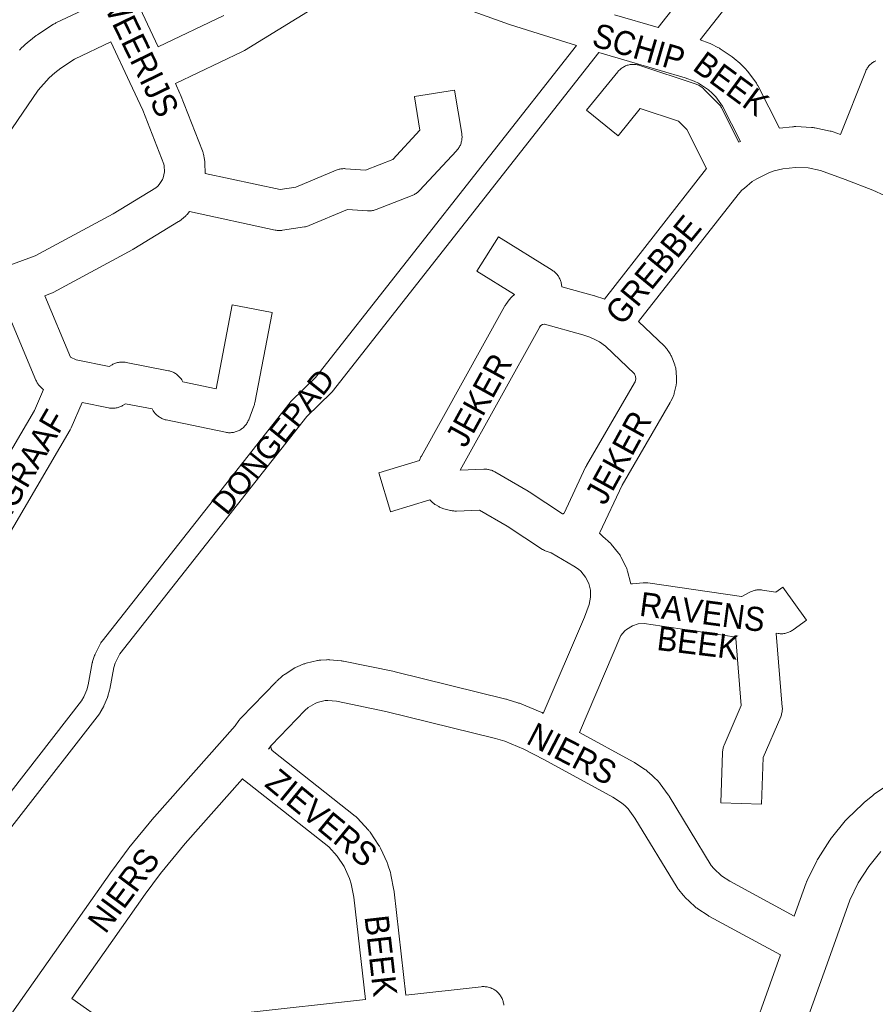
# Model space of a CAD drawing. Header units: metres. Extents: x 123819 to 142731, y 393440 to 405763.
# Tile 81 of 256: x 131004 to 131278, y 395040 to 395355. Entities that reach past the tile are written whole.
import ezdxf
from ezdxf.enums import TextEntityAlignment as Align

# ---------------------------------------------------------------- set-up
doc = ezdxf.new("R2010")
doc.units = ezdxf.units.M
doc.header["$MEASUREMENT"] = 0
for name, color, linetype, lineweight in [('gs-anno-wegen algemeen tekst', 7, 'Continuous', 0), ('gs-knt-aanvullende hoofdweg', 7, 'Continuous', 0), ('gs-knt-fietspaden', 7, 'Continuous', 0), ('gs-knt-wegen algemeen', 7, 'Continuous', 0), ('gs-vlk-plantopografie wegen algemeen', 7, 'Continuous', 0)]:
    doc.layers.add(name, color=color, linetype=linetype, lineweight=lineweight)
doc.styles.add('Style-Arial', font='arial.ttf')

msp = doc.modelspace()

# ---------------------------------------------------------------- linework, layer by layer
at = {"layer": 'gs-knt-aanvullende hoofdweg', "color": 7, "linetype": 'Continuous', "flags": 128}
for points in [[(131252.3, 395068.02), (131256.08, 395078.6), (131256.18, 395078.86), (131256.21, 395078.95), (131256.23, 395078.99), (131256.25, 395079.03), (131256.29, 395079.12), (131256.41, 395079.37), (131259.49, 395085.67), (131259.62, 395085.92), (131259.66, 395086.01), (131259.69, 395086.05), (131259.76, 395086.17), (131259.91, 395086.42), (131263.68, 395092.32), (131263.84, 395092.56), (131263.9, 395092.64), (131263.92, 395092.68), (131263.95, 395092.71), (131264.01, 395092.79), (131264.18, 395093.02), (131268.61, 395098.45), (131268.79, 395098.67), (131268.86, 395098.74), (131268.89, 395098.78), (131268.99, 395098.88), (131269.19, 395099.09), (131274.2, 395103.98), (131274.43, 395104.2), (131274.68, 395104.41), (131277.39, 395106.64), (131277.64, 395106.84), (131277.9, 395107.03), (131283.68, 395111)], [(131279.99, 395088.64), (131276.1, 395083.87), (131272.79, 395078.69), (131270.08, 395073.15), (131263.84, 395055.67), (131249.29, 395014.9)], [(131223.22, 394987.33), (131232.7, 395013.08), (131235.15, 395019.94), (131247.87, 395055.61)]]:
    msp.add_lwpolyline(points, dxfattribs=at)
at = {"layer": 'gs-knt-fietspaden', "color": 7, "linetype": 'Continuous', "flags": 128}
for points in [[(130974.27, 395072.67), (131024.26, 395136.88), (131025.01, 395138.2), (131025.94, 395140.46), (131026.38, 395142.03), (131027.69, 395149.05), (131027.72, 395149.2), (131027.76, 395149.35), (131027.8, 395149.5), (131028.42, 395151.4), (131028.47, 395151.53), (131028.48, 395151.57), (131028.52, 395151.65), (131028.55, 395151.73), (131028.57, 395151.77), (131028.63, 395151.89), (131030.43, 395155.46), (131030.49, 395155.58), (131030.51, 395155.61), (131030.56, 395155.7), (131030.6, 395155.76), (131030.64, 395155.82), (131030.7, 395155.91), (131030.72, 395155.93), (131030.8, 395156.05), (131090.98, 395232.46), (131091.08, 395232.58), (131091.18, 395232.7), (131091.29, 395232.81), (131099.11, 395240.37), (131182.6, 395346.65)], [(131189.77, 395344.41), (131104.48, 395235.84), (131104.38, 395235.72), (131104.27, 395235.6), (131104.16, 395235.49), (131096.34, 395227.93), (131036.54, 395151.98), (131035.01, 395148.96), (131034.54, 395147.54), (131033.25, 395140.6), (131033.22, 395140.45), (131033.18, 395140.31), (131032.65, 395138.38), (131032.61, 395138.24), (131032.59, 395138.18), (131032.58, 395138.16), (131032.58, 395138.15), (131032.56, 395138.11), (131032.51, 395137.98), (131031.42, 395135.33), (131031.36, 395135.2), (131031.34, 395135.16), (131031.33, 395135.13), (131031.3, 395135.07), (131031.23, 395134.94), (131030.25, 395133.2), (131030.19, 395133.09), (131030.16, 395133.05), (131030.12, 395132.98), (131030.07, 395132.91), (131030.04, 395132.87), (131029.96, 395132.77), (130979.76, 395068.29)]]:
    msp.add_lwpolyline(points, dxfattribs=at)
at = {"layer": 'gs-knt-wegen algemeen', "color": 7, "linetype": 'Continuous', "flags": 128}
for points in [[(131032.72, 395380.37), (131048.73, 395346.27)], [(131161.22, 395353.4), (131116.22, 395369.63), (131076.37, 395345.07), (131076.17, 395344.95), (131075.96, 395344.84), (131075.75, 395344.73), (131054.26, 395334.49)], [(131237.96, 395368.67), (131222.2, 395348.47), (131225.11, 395347.4), (131225.34, 395347.32), (131225.56, 395347.22), (131225.78, 395347.12), (131227.86, 395346.08), (131228.11, 395345.95), (131228.35, 395345.81), (131228.59, 395345.66), (131232.44, 395343.08), (131232.67, 395342.91), (131232.89, 395342.74), (131233.11, 395342.56), (131234.86, 395341.03), (131235.06, 395340.84), (131235.26, 395340.65), (131236.87, 395338.97), (131237.06, 395338.76), (131237.24, 395338.55), (131237.41, 395338.33), (131240.17, 395334.59), (131240.33, 395334.37), (131240.47, 395334.14), (131240.61, 395333.91), (131240.74, 395333.67), (131247.55, 395320.23)], [(131004.42, 395345.25), (131004.56, 395345.41), (131004.72, 395345.56), (131004.87, 395345.71), (131007.09, 395347.73), (131007.25, 395347.87), (131007.42, 395348.01), (131009.77, 395349.88), (131009.94, 395350.01), (131010.11, 395350.14), (131010.29, 395350.26), (131015.33, 395353.51), (131015.57, 395353.65), (131015.81, 395353.79), (131016.06, 395353.91), (131028.07, 395359.63)], [(131048.73, 395346.27), (131069.83, 395356.34)], [(131161.22, 395353.39), (131161.22, 395353.39), (131161.22, 395353.4)], [(131161.22, 395353.39), (131161.22, 395353.39), (131161.22, 395353.4)], [(131182.6, 395346.65), (131161.47, 395353.31), (131161.22, 395353.39)], [(131033.6, 395347.85), (131022.04, 395342.34), (131017.62, 395339.49), (131015.7, 395337.96), (131013.89, 395336.31), (131010.38, 395332.4), (130990.39, 395303.28), (130990.24, 395303.07), (130990.08, 395302.87), (130989.91, 395302.67), (130989.74, 395302.48), (130986.37, 395298.93), (130986.18, 395298.74), (130985.98, 395298.56), (130985.78, 395298.39)], [(130995.08, 395274.09), (131009.41, 395279.36), (131034.34, 395292.79), (131048.07, 395301.15), (131048.61, 395301.62), (131049.1, 395302.16), (131050.14, 395303.8), (131050.34, 395304.3), (131050.76, 395306.22), (131050.72, 395308.2), (131050.61, 395308.72), (131043.88, 395325.97), (131039.72, 395334.81), (131033.6, 395347.85)], [(131235.09, 395316), (131229.37, 395327.3), (131227.19, 395330.26), (131226.06, 395331.43), (131224.84, 395332.49), (131221.69, 395334.61), (131220.31, 395335.3), (131217.38, 395336.36), (131209.37, 395338.68), (131209.35, 395338.68), (131189.77, 395344.41)], [(131267.11, 395318.17), (131275.06, 395338.3), (131275.18, 395338.58), (131275.32, 395338.87), (131275.47, 395339.14), (131275.63, 395339.41), (131275.8, 395339.67), (131275.99, 395339.92), (131276.19, 395340.16), (131276.4, 395340.39), (131276.62, 395340.61), (131276.85, 395340.82), (131277.09, 395341.02), (131277.34, 395341.21), (131277.6, 395341.39), (131277.87, 395341.55), (131278.15, 395341.7), (131278.43, 395341.83)], [(131054.26, 395334.49), (131055.75, 395331.3), (131055.84, 395331.1), (131055.93, 395330.9), (131062.94, 395312.94), (131063.03, 395312.68), (131063.12, 395312.42), (131063.19, 395312.16), (131063.25, 395311.89), (131063.59, 395310.25), (131063.64, 395309.96), (131063.68, 395309.67), (131063.71, 395309.38), (131063.72, 395309.09), (131063.8, 395305.76)], [(131229.1, 395326.57), (131234.55, 395315.74), (131235.09, 395316)], [(131247.55, 395320.23), (131251.78, 395320.69), (131252.03, 395320.71), (131252.29, 395320.73), (131252.55, 395320.73), (131252.81, 395320.72), (131257.86, 395320.47), (131258.11, 395320.46), (131258.37, 395320.43), (131258.62, 395320.39), (131258.88, 395320.34), (131263.82, 395319.3), (131264.13, 395319.23), (131264.44, 395319.14), (131264.74, 395319.04), (131267.11, 395318.17)], [(131144.25, 395313.02), (131132.39, 395300.28), (131132.19, 395300.07), (131131.98, 395299.87), (131131.76, 395299.68), (131131.53, 395299.5), (131131.29, 395299.33), (131131.04, 395299.17), (131130.79, 395299.02), (131130.53, 395298.89), (131130.27, 395298.76), (131130, 395298.65), (131118.53, 395294.17), (131118.23, 395294.06), (131117.93, 395293.97), (131117.62, 395293.89), (131117.31, 395293.83), (131116.99, 395293.78), (131116.68, 395293.75), (131116.36, 395293.73), (131116.04, 395293.73), (131115.72, 395293.74), (131109.37, 395294.17), (131097.13, 395289.06), (131096.84, 395288.94), (131096.54, 395288.84), (131096.24, 395288.76), (131095.93, 395288.69), (131095.62, 395288.63), (131088.6, 395287.55), (131088.3, 395287.51), (131088.01, 395287.48), (131087.71, 395287.47), (131087.41, 395287.47), (131087.11, 395287.49), (131086.82, 395287.52), (131086.52, 395287.56), (131086.23, 395287.61), (131058.83, 395293.51)], [(131281.15, 395298.67), (131277.38, 395300.38), (131268.53, 395303.76), (131260.68, 395306.66), (131256.7, 395307.49), (131252.69, 395307.69), (131248.61, 395307.24), (131245.88, 395306.56), (131244.15, 395305.96), (131240.31, 395304.06), (131238.84, 395303.11), (131236.32, 395301.01), (131235.56, 395300.37), (131234.29, 395299.03), (131202.47, 395258.32)], [(131058.83, 395293.51), (131058.04, 395292.63), (131057.87, 395292.44), (131057.68, 395292.26), (131057.49, 395292.09), (131056.23, 395290.98), (131056.02, 395290.8), (131055.79, 395290.63), (131055.56, 395290.47), (131055.32, 395290.32), (131040.96, 395281.58), (131040.82, 395281.49), (131040.67, 395281.41), (131015.18, 395267.68), (131014.91, 395267.54), (131014.63, 395267.41), (131014.34, 395267.3), (131012.48, 395266.61)], [(131012.48, 395266.61), (131020.7, 395246.9), (131022.49, 395246.08)], [(130943.12, 395137.01), (130943.87, 395137.36), (130944.61, 395137.7), (130945.05, 395138.06), (130967.09, 395160.53), (130969.24, 395163.06), (130973.36, 395168.82), (131009.2, 395229.9), (131012.11, 395236.6), (131011.91, 395236.73), (131011.67, 395236.91), (131011.43, 395237.1), (131011.21, 395237.31), (131010.99, 395237.52), (131010.78, 395237.74), (131010.59, 395237.98), (131010.4, 395238.22), (131010.23, 395238.47), (131010.07, 395238.72), (131009.92, 395238.99), (131009.79, 395239.26), (131009.66, 395239.54), (131000.25, 395262.11)], [(131170.79, 395256.47), (131145.37, 395210.75), (131152.98, 395211.07), (131153.29, 395211.07), (131153.6, 395211.06), (131153.9, 395211.04), (131154.21, 395211), (131154.51, 395210.95), (131154.81, 395210.88), (131155.11, 395210.8), (131155.4, 395210.71), (131155.69, 395210.6), (131155.97, 395210.48), (131156.25, 395210.34), (131156.51, 395210.2), (131167.14, 395204.04), (131167.31, 395203.94), (131167.47, 395203.84), (131178.12, 395196.79), (131178.32, 395196.79), (131178.44, 395196.84), (131178.66, 395197.02), (131185.53, 395211.69), (131185.66, 395211.95), (131185.8, 395212.2), (131201.21, 395238.73), (131201.37, 395239.06), (131201.59, 395240), (131201.54, 395240.71), (131201.21, 395241.56), (131191.9, 395250.4), (131189.93, 395251.79), (131188.44, 395252.62), (131186.87, 395253.33), (131184.66, 395254.09), (131172.42, 395257.48), (131172.22, 395257.48), (131171.79, 395257.39), (131171.23, 395257.08), (131170.8, 395256.48), (131170.79, 395256.47)], [(131202.47, 395258.32), (131210.74, 395250.47), (131210.94, 395250.27), (131211.13, 395250.06), (131211.32, 395249.84), (131211.49, 395249.62), (131211.66, 395249.38), (131212.41, 395248.27), (131212.56, 395248.03), (131212.71, 395247.77), (131212.84, 395247.51), (131212.97, 395247.25), (131213.08, 395246.98), (131214.04, 395244.48), (131214.13, 395244.22), (131214.22, 395243.96), (131214.29, 395243.69), (131214.35, 395243.42), (131214.4, 395243.15), (131214.43, 395242.87), (131214.46, 395242.6), (131214.65, 395239.93), (131214.66, 395239.65), (131214.66, 395239.38), (131214.65, 395239.1), (131214.63, 395238.82), (131214.6, 395238.55), (131214.55, 395238.27), (131214.49, 395238), (131213.89, 395235.4), (131213.82, 395235.12), (131213.73, 395234.84), (131213.63, 395234.56), (131213.52, 395234.29), (131213.4, 395234.03), (131212.82, 395232.82), (131212.71, 395232.6), (131212.59, 395232.39), (131197.2, 395205.91), (131190.11, 395190.76), (131190, 395190.54), (131191.19, 395189.39), (131191.41, 395189.22), (131191.62, 395189.04), (131193, 395187.81), (131193.19, 395187.63), (131193.38, 395187.45), (131193.56, 395187.25), (131193.73, 395187.05), (131196.05, 395184.19), (131196.22, 395183.97), (131196.39, 395183.74), (131196.54, 395183.5), (131196.68, 395183.26), (131196.82, 395183.01), (131198.47, 395179.72), (131198.59, 395179.47), (131198.7, 395179.21), (131198.8, 395178.94), (131198.88, 395178.67), (131198.96, 395178.4), (131199.87, 395174.83), (131199.93, 395174.56), (131199.97, 395174.35)], [(131199.97, 395174.35), (131200.22, 395174.39), (131200.52, 395174.42), (131203.96, 395174.71), (131204.26, 395174.72), (131204.55, 395174.73), (131204.85, 395174.72), (131205.14, 395174.7), (131205.44, 395174.66), (131235.46, 395170.27), (131235.46, 395170.27), (131235.47, 395170.27)], [(131196.81, 395157.81), (131183.53, 395126.76)], [(131196.81, 395157.81), (131196.81, 395157.81)], [(131196.81, 395157.81), (131196.81, 395157.81)], [(131001.19, 395035.91), (131006.73, 395043.78), (131034.05, 395082.62), (131034.13, 395082.73), (131039.15, 395089.54), (131039.25, 395089.68), (131039.36, 395089.81), (131047.38, 395099.59), (131047.54, 395099.78), (131073.41, 395128.94), (131074.61, 395130.66), (131074.76, 395130.87), (131074.93, 395131.08), (131075.1, 395131.28), (131075.28, 395131.47), (131086.52, 395143.02), (131086.67, 395143.18), (131086.84, 395143.33), (131088.48, 395144.8), (131088.7, 395144.99), (131088.92, 395145.16), (131089.15, 395145.33), (131089.38, 395145.48), (131092.51, 395147.43), (131092.74, 395147.56), (131092.97, 395147.69), (131093.21, 395147.81), (131093.45, 395147.91), (131095.15, 395148.62), (131095.4, 395148.72), (131095.65, 395148.81), (131095.9, 395148.88), (131096.16, 395148.95), (131099.74, 395149.79), (131100, 395149.85), (131100.26, 395149.89), (131100.52, 395149.93), (131100.78, 395149.95), (131102.62, 395150.08), (131102.89, 395150.09), (131103.15, 395150.1), (131103.42, 395150.09), (131103.68, 395150.07), (131107.35, 395149.72), (131107.58, 395149.7), (131107.81, 395149.66), (131108.04, 395149.62), (131124.38, 395146.28), (131124.63, 395146.22), (131160.01, 395137.48), (131160.2, 395137.43), (131160.39, 395137.38)], [(131247.87, 395055.61), (131225.22, 395067.88), (131224.99, 395068.01), (131224.76, 395068.16), (131221.41, 395070.34), (131221.18, 395070.51), (131220.95, 395070.68), (131220.73, 395070.86), (131220.52, 395071.05), (131217.33, 395074.04), (131217.12, 395074.25), (131216.92, 395074.47), (131216.73, 395074.7), (131215.35, 395076.4), (131215.18, 395076.63), (131215.01, 395076.87), (131214.86, 395077.11), (131201.32, 395099.36), (131199.16, 395102.3), (131198.15, 395103.34), (131197.03, 395104.3), (131194.29, 395106.09), (131172.14, 395118.13), (131165.81, 395121.46), (131159.68, 395123.95), (131156.69, 395124.89), (131121.64, 395133.55), (131105.78, 395136.79), (131103, 395137.05), (131102.22, 395137), (131099.67, 395136.4), (131098.95, 395136.1), (131096.75, 395134.73), (131095.69, 395133.78), (131084.98, 395122.77), (131084.83, 395122.56), (131084.02, 395121.39)], [(131160.39, 395137.38), (131163.83, 395136.3), (131164.09, 395136.21), (131164.34, 395136.12), (131171.01, 395133.4), (131171.31, 395133.27), (131171.59, 395133.13), (131172, 395132.91)], [(131183.53, 395126.76), (131200.75, 395117.4), (131200.98, 395117.27), (131201.21, 395117.13), (131204.52, 395114.96), (131204.75, 395114.8), (131204.97, 395114.63), (131205.19, 395114.45), (131206.85, 395113.03), (131207.07, 395112.83), (131207.28, 395112.62), (131208.81, 395111.05), (131209.01, 395110.83), (131209.2, 395110.61), (131209.38, 395110.37), (131211.98, 395106.84), (131212.14, 395106.61), (131212.29, 395106.37), (131225.75, 395084.24), (131226.58, 395083.23), (131229.02, 395080.93), (131231.66, 395079.2), (131252.3, 395068.02)], [(131075.77, 395111.98), (131057.36, 395091.23), (131049.53, 395081.69), (131044.66, 395075.07), (131021.13, 395041.61)], [(131115.09, 395041.28), (131111.39, 395074.05), (131110.55, 395078.38), (131110.02, 395080.06), (131108.29, 395083.83), (131106.06, 395087.18), (131103.34, 395090.14), (131076.43, 395111.38), (131076.21, 395111.56), (131076.01, 395111.74), (131075.81, 395111.94), (131075.77, 395111.98)], [(131128.03, 395042.71), (131152.15, 395045.39), (131152.46, 395045.42), (131152.78, 395045.43), (131153.09, 395045.43), (131153.4, 395045.41), (131153.72, 395045.38), (131154.03, 395045.33), (131154.34, 395045.26), (131154.64, 395045.19), (131154.94, 395045.09), (131155.24, 395044.99), (131155.53, 395044.86), (131155.81, 395044.73), (131156.09, 395044.58), (131156.36, 395044.42), (131156.62, 395044.24), (131156.87, 395044.06), (131157.11, 395043.86), (131157.35, 395043.64), (131157.57, 395043.42), (131157.78, 395043.19), (131157.98, 395042.95), (131158.17, 395042.7), (131158.35, 395042.43), (131158.51, 395042.17), (131158.66, 395041.89), (131158.8, 395041.61), (131158.92, 395041.32), (131159.03, 395041.02), (131159.12, 395040.72), (131159.2, 395040.42), (131159.27, 395040.11), (131159.32, 395039.8), (131159.35, 395039.49)], [(131021.13, 395041.61), (131032.33, 395033.75), (131033.14, 395033.37), (131033.96, 395033.08), (131036.31, 395032.68), (131038.09, 395032.72), (131115.09, 395041.28)]]:
    msp.add_lwpolyline(points, dxfattribs=at)
for points in [[(131194.74, 395356.53), (131208.76, 395352.42), (131227.7, 395376.68, -0.38477), (131227.72, 395376.68), (131237.96, 395368.69), (131237.96, 395368.68, -0.400027), (131237.97, 395368.67), (131237.96, 395368.67)], [(131191.55, 395265.49), (131224.22, 395307.29), (131217.93, 395319.79), (131215.29, 395322.44), (131203.04, 395326.54), (131195.91, 395317.79, -0.361527), (131195.9, 395317.79), (131185.81, 395326, -0.361528), (131185.81, 395326.01), (131195.79, 395338.26), (131195.99, 395338.5), (131196.21, 395338.73), (131196.44, 395338.95), (131196.68, 395339.15), (131196.92, 395339.35), (131197.18, 395339.53), (131197.44, 395339.7), (131197.72, 395339.86), (131198, 395340.01), (131198.28, 395340.14), (131198.58, 395340.25), (131198.88, 395340.36), (131199.18, 395340.44), (131199.48, 395340.52), (131199.79, 395340.57), (131200.11, 395340.62), (131200.42, 395340.65), (131200.74, 395340.66), (131201.05, 395340.66), (131201.37, 395340.64), (131201.68, 395340.6), (131201.99, 395340.56), (131202.3, 395340.49), (131202.6, 395340.41), (131202.91, 395340.32), (131220.88, 395334.3), (131221.16, 395334.2), (131221.44, 395334.08), (131221.71, 395333.95), (131221.98, 395333.81), (131222.24, 395333.66), (131222.49, 395333.49), (131222.73, 395333.32), (131222.97, 395333.13), (131223.2, 395332.93), (131223.41, 395332.73), (131227.89, 395328.25), (131228.09, 395328.03), (131228.29, 395327.81), (131228.47, 395327.58), (131228.64, 395327.34), (131228.81, 395327.09), (131228.96, 395326.84), (131229.1, 395326.57)], [(131063.8, 395305.76), (131087.8, 395300.6), (131092.84, 395301.38), (131105.77, 395306.78), (131106.05, 395306.89), (131106.34, 395306.99), (131106.63, 395307.07), (131106.92, 395307.14), (131107.22, 395307.2), (131107.52, 395307.24), (131107.82, 395307.27), (131108.12, 395307.28), (131108.42, 395307.28), (131108.73, 395307.27), (131115.15, 395306.83), (131123.88, 395310.24), (131132.54, 395319.55), (131130.77, 395330.31, -0.371217), (131130.77, 395330.32), (131143.6, 395332.43, -0.371218), (131143.61, 395332.43), (131145.91, 395318.51), (131145.95, 395318.2), (131145.98, 395317.89), (131145.99, 395317.58), (131145.99, 395317.27), (131145.98, 395316.95), (131145.95, 395316.64), (131145.9, 395316.33), (131145.84, 395316.03), (131145.76, 395315.72), (131145.67, 395315.42), (131145.57, 395315.13), (131145.45, 395314.84), (131145.32, 395314.56), (131145.17, 395314.28), (131145.01, 395314.01), (131144.84, 395313.75), (131144.65, 395313.5), (131144.46, 395313.25), (131144.25, 395313.02)], [(131172, 395132.91), (131185.19, 395163.74), (131186.7, 395167.71), (131187.14, 395170.05), (131187.07, 395172.32), (131186.51, 395174.51), (131185.5, 395176.53), (131183.96, 395178.43), (131183.29, 395179.02), (131181.78, 395180.05), (131174.5, 395184.27), (131173.5, 395184.57), (131173.2, 395184.67), (131172.9, 395184.78), (131172.61, 395184.91), (131172.33, 395185.05), (131172.06, 395185.2), (131171.79, 395185.37), (131160.45, 395192.87), (131151.63, 395197.98), (131144.19, 395197.67), (131143.92, 395197.67), (131143.64, 395197.68), (131143.37, 395197.69), (131143.09, 395197.72), (131142.82, 395197.76), (131142.55, 395197.81), (131142.29, 395197.88), (131140.18, 395198.42), (131139.89, 395198.51), (131139.61, 395198.6), (131139.33, 395198.71), (131139.06, 395198.83), (131138.79, 395198.96), (131138.53, 395199.1), (131137.59, 395199.65), (131137.33, 395199.81), (131137.09, 395199.97), (131136.85, 395200.15), (131136.62, 395200.34), (131136.4, 395200.54), (131136.19, 395200.75), (131135.73, 395201.22), (131123.15, 395197.46, -0.355713), (131123.14, 395197.47), (131119.42, 395209.93, -0.355714), (131119.42, 395209.94), (131132.39, 395213.81), (131132.41, 395213.89), (131132.5, 395214.17), (131132.6, 395214.45), (131132.71, 395214.72), (131132.84, 395214.99), (131132.97, 395215.25), (131159.6, 395263.14), (131159.73, 395263.36), (131159.87, 395263.57), (131160.01, 395263.78), (131161.1, 395265.28), (131161.29, 395265.54), (131161.49, 395265.78), (131161.71, 395266.01), (131161.93, 395266.23), (131162.73, 395266.97), (131150.74, 395274.45, -0.351061), (131150.74, 395274.46), (131157.62, 395285.49, -0.385296), (131157.64, 395285.5), (131174.84, 395274.76), (131175.09, 395274.59), (131175.34, 395274.41), (131175.58, 395274.22), (131175.81, 395274.02), (131176.03, 395273.8), (131176.24, 395273.58), (131176.44, 395273.34), (131176.63, 395273.1), (131176.81, 395272.85), (131176.97, 395272.59), (131177.12, 395272.32), (131177.26, 395272.05), (131177.39, 395271.77), (131177.5, 395271.48), (131177.6, 395271.19), (131177.68, 395270.89), (131177.76, 395270.59), (131177.81, 395270.29), (131177.86, 395269.99), (131177.88, 395269.68), (131177.89, 395269.48), (131188.33, 395266.59), (131188.51, 395266.53), (131188.7, 395266.47), (131191.38, 395265.55), (131191.55, 395265.49)], [(131022.49, 395246.08), (131033.06, 395243.95), (131034.03, 395244.5), (131034.3, 395244.64), (131034.58, 395244.78), (131034.86, 395244.9), (131035.15, 395245), (131035.45, 395245.09), (131035.74, 395245.17), (131036.04, 395245.23), (131036.35, 395245.28), (131036.65, 395245.32), (131036.96, 395245.34), (131037.27, 395245.35), (131037.57, 395245.34), (131037.88, 395245.31), (131038.19, 395245.28), (131038.49, 395245.23), (131052.04, 395242.58), (131052.34, 395242.51), (131052.64, 395242.43), (131052.94, 395242.34), (131053.23, 395242.23), (131053.52, 395242.1), (131053.8, 395241.97), (131054.07, 395241.82), (131054.33, 395241.65), (131054.59, 395241.48), (131054.84, 395241.29), (131055.08, 395241.09), (131055.31, 395240.88), (131055.53, 395240.66), (131055.74, 395240.43), (131055.93, 395240.19), (131056.12, 395239.94), (131056.29, 395239.68), (131056.7, 395239.03), (131067.29, 395236.81), (131072.43, 395263.63, -0.37096), (131072.44, 395263.63), (131085.21, 395261.19, -0.370961), (131085.22, 395261.17), (131079.69, 395232.33), (131079.63, 395232.05), (131079.55, 395231.77), (131079.47, 395231.5), (131079.37, 395231.23), (131077.73, 395226.92), (131077.61, 395226.63), (131077.47, 395226.34), (131077.32, 395226.06), (131077.16, 395225.79), (131076.99, 395225.52), (131076.8, 395225.27), (131076.6, 395225.02), (131076.39, 395224.79), (131076.17, 395224.56), (131075.93, 395224.35), (131075.69, 395224.14), (131075.44, 395223.95), (131075.17, 395223.77), (131074.9, 395223.61), (131074.63, 395223.46), (131074.34, 395223.32), (131074.05, 395223.2), (131073.75, 395223.09), (131073.45, 395222.99), (131073.14, 395222.91), (131072.83, 395222.84), (131072.52, 395222.79), (131072.2, 395222.76), (131071.89, 395222.74), (131071.57, 395222.74), (131071.25, 395222.75), (131070.94, 395222.77), (131070.62, 395222.82), (131070.31, 395222.87), (131051.35, 395226.85), (131051.05, 395226.92), (131050.75, 395227), (131050.46, 395227.1), (131050.18, 395227.21), (131049.9, 395227.33), (131049.63, 395227.47), (131049.36, 395227.62), (131049.1, 395227.78), (131048.85, 395227.96), (131048.61, 395228.14), (131048.37, 395228.34), (131048.15, 395228.55), (131047.93, 395228.76), (131047.73, 395228.99), (131047.54, 395229.23), (131047.35, 395229.48), (131047.18, 395229.73), (131046.8, 395230.34), (131038.36, 395231.99), (131037.36, 395231.42), (131037.09, 395231.27), (131036.81, 395231.14), (131036.52, 395231.02), (131036.23, 395230.91), (131035.93, 395230.82), (131035.63, 395230.74), (131035.33, 395230.68), (131035.02, 395230.63), (131034.71, 395230.6), (131034.4, 395230.58), (131034.09, 395230.57), (131033.78, 395230.58), (131033.47, 395230.61), (131033.17, 395230.65), (131032.86, 395230.7), (131024.48, 395232.4), (131020.98, 395224.35), (131020.87, 395224.11), (131020.75, 395223.88), (131020.63, 395223.65), (130984.44, 395161.98)], [(131235.47, 395170.27), (131235.5, 395170.26), (131238.07, 395171.66), (131238.34, 395171.8), (131238.61, 395171.92), (131238.89, 395172.03), (131239.17, 395172.13), (131239.46, 395172.22), (131239.76, 395172.29), (131240.05, 395172.35), (131240.35, 395172.4), (131240.65, 395172.43), (131240.95, 395172.45), (131241.25, 395172.45), (131241.55, 395172.44), (131241.85, 395172.41), (131242.15, 395172.38), (131246.43, 395171.73), (131248.6, 395173.29, -0.390512), (131248.61, 395173.29), (131256.21, 395162.74, -0.390517), (131256.21, 395162.73), (131251.89, 395159.61), (131251.63, 395159.44), (131251.36, 395159.27), (131251.08, 395159.12), (131250.8, 395158.98), (131250.51, 395158.86), (131250.22, 395158.75), (131249.92, 395158.65), (131249.61, 395158.57), (131249.3, 395158.5), (131248.99, 395158.45), (131248.68, 395158.41), (131248.37, 395158.39), (131248.05, 395158.39), (131247.74, 395158.4), (131247.42, 395158.42), (131247.11, 395158.46), (131246.52, 395158.55), (131246.53, 395158.46), (131248.46, 395134.92), (131248.48, 395134.6), (131248.48, 395134.29), (131248.47, 395133.97), (131248.44, 395133.65), (131248.4, 395133.34), (131248.34, 395133.03), (131248.26, 395132.72), (131248.17, 395132.41), (131248.07, 395132.11), (131247.95, 395131.82), (131242.32, 395118.73), (131241.81, 395103.8, -0.352839), (131241.8, 395103.79), (131228.8, 395104.24, -0.35284), (131228.8, 395104.25), (131229.35, 395120.4), (131229.37, 395120.7), (131229.4, 395121), (131229.45, 395121.3), (131229.51, 395121.6), (131229.58, 395121.89), (131229.67, 395122.18), (131229.77, 395122.47), (131229.88, 395122.75), (131235.35, 395135.47), (131233.6, 395156.83), (131233.46, 395157.33), (131233.43, 395157.36), (131233.1, 395157.45), (131204.29, 395161.67), (131202.34, 395161.51), (131200.49, 395160.91), (131198.66, 395159.8), (131198.13, 395159.34), (131196.81, 395157.81)], [(131084.02, 395121.39), (131084.79, 395122.34), (131084.79, 395122.34, -0.537184), (131084.81, 395122.34), (131084.81, 395122.34), (131084.92, 395121.5), (131085.27, 395120.99), (131111.81, 395100.04), (131112.01, 395099.88), (131112.2, 395099.71), (131112.38, 395099.53), (131112.56, 395099.35), (131115.99, 395095.63), (131116.16, 395095.44), (131116.32, 395095.24), (131116.47, 395095.03), (131116.62, 395094.82), (131119.42, 395090.61), (131119.56, 395090.39), (131119.69, 395090.17), (131119.81, 395089.94), (131119.92, 395089.71), (131122.02, 395085.12), (131122.12, 395084.88), (131122.22, 395084.64), (131122.3, 395084.39), (131123.07, 395081.99), (131123.14, 395081.74), (131123.21, 395081.49), (131123.26, 395081.24), (131124.22, 395076.28), (131124.27, 395076.02), (131124.3, 395075.77), (131128.03, 395042.71)]]:
    msp.add_lwpolyline(points, format="xyb", dxfattribs=at)
at = {"layer": 'gs-vlk-plantopografie wegen algemeen', "color": 7, "linetype": 'Continuous', "flags": 128}
for points in [[(130974.27, 395072.67), (131024.26, 395136.88), (131025.01, 395138.2), (131025.94, 395140.46), (131026.38, 395142.03), (131027.69, 395149.05), (131027.72, 395149.2), (131027.76, 395149.35), (131027.8, 395149.5), (131028.42, 395151.4), (131028.47, 395151.53), (131028.48, 395151.57), (131028.52, 395151.65), (131028.55, 395151.73), (131028.57, 395151.77), (131028.63, 395151.89), (131030.43, 395155.46), (131030.49, 395155.58), (131030.51, 395155.61), (131030.56, 395155.7), (131030.6, 395155.76), (131030.64, 395155.82), (131030.7, 395155.91), (131030.72, 395155.93), (131030.8, 395156.05), (131090.98, 395232.46), (131091.08, 395232.58), (131091.18, 395232.7), (131091.29, 395232.81), (131099.11, 395240.37), (131182.6, 395346.65)], [(131189.77, 395344.41), (131104.48, 395235.84), (131104.38, 395235.72), (131104.27, 395235.6), (131104.16, 395235.49), (131096.34, 395227.93), (131036.54, 395151.98), (131035.01, 395148.96), (131034.54, 395147.54), (131033.25, 395140.6), (131033.22, 395140.45), (131033.18, 395140.31), (131032.65, 395138.38), (131032.61, 395138.24), (131032.59, 395138.18), (131032.58, 395138.16), (131032.58, 395138.15), (131032.56, 395138.11), (131032.51, 395137.98), (131031.42, 395135.33), (131031.36, 395135.2), (131031.34, 395135.16), (131031.33, 395135.13), (131031.3, 395135.07), (131031.23, 395134.94), (131030.25, 395133.2), (131030.19, 395133.09), (131030.16, 395133.05), (131030.12, 395132.98), (131030.07, 395132.91), (131030.04, 395132.87), (131029.96, 395132.77), (130979.76, 395068.29)]]:
    msp.add_lwpolyline(points, dxfattribs=at)

# ---------------------------------------------------------------- texts
at = {"layer": 'gs-anno-wegen algemeen tekst', "color": 7, "style": 'Style-Arial', "width": 0.909091}
for s, rotation, p in [('AA OF WEERIJS', 295.872, (131035.79, 395358.67)), ('BEEK', 323.6531, (131232.17, 395334.46)), ('GREBBE', 50.6681, (131207.18, 395274.91)), ('JEKER', 61.1621, (131151.33, 395233.25)), ('WEERGRAAF', 59.7442, (131000.66, 395201.81)), ('JEKER', 61.1621, (131195.96, 395214.86)), ('RAVENS', 352.4712, (131222.93, 395165.37)), ('BEEK', 353.0512, (131221.48, 395155.47)), ('NIERS', 332.5782, (131181.2, 395119.97)), ('ZIEVERS', 320.4956, (131101.07, 395099.46)), ('NIERS', 53.3911, (131037.72, 395076.31)), ('BEEK', 276.4365, (131120.06, 395055.3))]:
    msp.add_text(s, height=7.7, rotation=rotation, dxfattribs=at).set_placement(p, align=Align.MIDDLE_CENTER)
at = {"layer": 'gs-anno-wegen algemeen tekst', "color": 7, "style": 'Style-Arial'}
msp.add_text('DONGEPAD', height=7, rotation=51.2874, dxfattribs=at).set_placement((131085.5, 395219.95), align=Align.MIDDLE_CENTER)
at = {"layer": 'gs-anno-wegen algemeen tekst', "color": 7, "insert": (131202.57, 395346.11), "char_height": 7.7, "attachment_point": 5, "rotation": 343.6832, "line_spacing_factor": 0.6, "style": 'Style-Arial'}
msp.add_mtext('\\H1x;\\W0.909091;SCHIP', dxfattribs=at)

doc.saveas('drawing.dxf')
